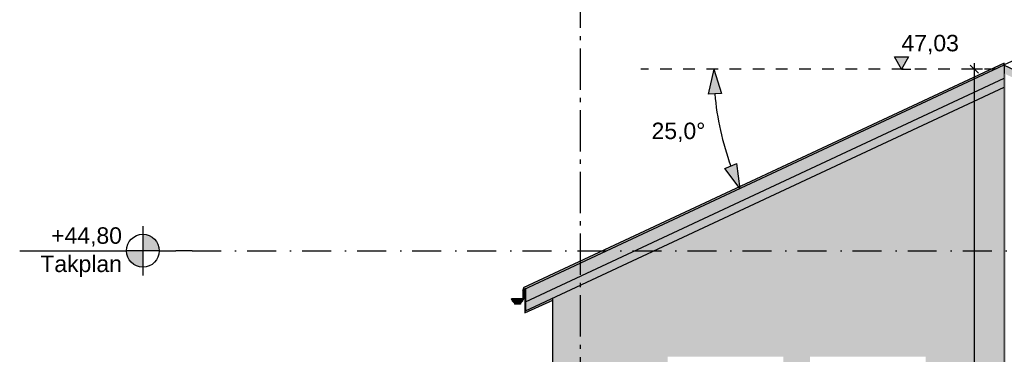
# Model space of a CAD drawing. Header units: millimetres. Extents: x 165469 to 203387225, y -6480348228 to 105421.
# Tile 9 of 67: x 198546960 to 198558952, y -6480304272 to -6480300205. Entities that reach past the tile are written whole.
import ezdxf
from ezdxf.enums import TextEntityAlignment as Align

# ---------------------------------------------------------------- set-up
doc = ezdxf.new("R2010")
doc.units = ezdxf.units.MM
doc.header["$LTSCALE"] = 0.5
doc.header["$MEASUREMENT"] = 0
for name, pattern in [('Akselinje', [1500, 1000, -200, 100, -200]), ('PLINE', [0]), ('Prikk & stiplet', [1340.555525, 705.555534, -352.777767, 0, -282.222223]), ('Små Stiplet', [564.444444, 282.222222, -282.222222])]:
    doc.linetypes.add(name, pattern=pattern)
for name, color, linetype in [('0(Nye konstruksjoner)', 7, 'Continuous'), ('23-- Yttervegger (Skravur)(Nye konstruksjoner)', 7, 'Continuous'), ('23-- Yttervegger(Nye konstruksjoner)', 7, 'Continuous'), ('26-- Yttertak (Skravur)(Nye konstruksjoner)', 7, 'Continuous'), ('26-- Yttertak(Nye konstruksjoner)', 7, 'Continuous'), ('265- Gesimser_ takrenner og nedløp(Nye konstruksjoner)', 7, 'Continuous'), ('269- Andre deler av yttertak(Nye konstruksjoner)', 7, 'Continuous'), ('82-- Modullinjer(Nye konstruksjoner)', 7, 'Continuous'), ('842-M___1_100 Målsetting bygning(Nye konstruksjoner)', 7, 'Continuous'), ('842-M___1_50 Målsetting bygning(Nye konstruksjoner)', 7, 'Continuous')]:
    doc.layers.add(name, color=color, linetype=linetype)
doc.layers.add('235- Utvendig kledning og overflate(Nye konstruksjoner)', color=7, linetype='Continuous', lineweight=0)
doc.styles.add('GENERATED_STYLE_1', font='arial.ttf')
doc.styles.add('GENERATED_STYLE_2', font='arial.ttf')
doc.dimstyles.new('GENERATED_STYLE__1', dxfattribs={"dimtxt": 200, "dimasz": 95, "dimexe": 0.18, "dimexo": 1000, "dimgap": 0, "dimtad": 1, "dimdec": 0, "dimzin": 0, "dimdsep": 46, "dimtxsty": 'GENERATED_STYLE_1', "dimblk": 'ARROWHEAD_6', "dimblk1": 'ARROWHEAD_6', "dimblk2": 'ARROWHEAD_6', "dimcen": 0.09, "dimclrd": 256, "dimclre": 256, "dimclrt": 256, "dimadec": 1, "dimazin": 0, "dimtfac": 1, "dimtdec": 4, "dimtmove": 0, "dimatfit": 3, "dimfxl": 1, "dimtolj": 1, "dimtzin": 0, "dimarcsym": 0})
doc.dimstyles.new('GENERATED_STYLE__2', dxfattribs={"dimtxt": 200, "dimasz": 293.719807, "dimexe": 0.18, "dimexo": 40, "dimgap": 0, "dimtad": 1, "dimtih": 1, "dimtoh": 1, "dimdec": 0, "dimzin": 0, "dimdsep": 46, "dimtxsty": 'GENERATED_STYLE_1', "dimblk": 'ARROWHEAD_5', "dimblk1": 'ARROWHEAD_5', "dimblk2": 'ARROWHEAD_5', "dimcen": 0.09, "dimclrd": 256, "dimclre": 256, "dimclrt": 256, "dimadec": 1, "dimazin": 0, "dimtfac": 1, "dimtdec": 4, "dimtmove": 0, "dimatfit": 3, "dimfxl": 1, "dimtolj": 1, "dimtzin": 0, "dimarcsym": 0})

# ---------------------------------------------------------------- blocks, each defined once
blk = doc.blocks.new('Standard grid marker[2]_3', base_point=(198553785, -6480291355))
at = {"layer": '82-- Modullinjer(Nye konstruksjoner)', "linetype": 'Akselinje'}
blk.add_line((198553785, -6480291555), (198553785, -6480311112), dxfattribs=at)
at = {"layer": '82-- Modullinjer(Nye konstruksjoner)', "style": 'GENERATED_STYLE_2'}
for tag, p in [('AC_MarkerText_1_0', (198553785, -6480290680)), ('AC_MarkerText_1_1', (198553785, -6480311638))]:
    blk.add_attdef(tag, text='', height=350, rotation=360, dxfattribs=at).set_placement(p, align=Align.TOP_CENTER)
blk = doc.blocks.new('*D3', base_point=(192408356, -6480347812))
at = {"layer": '842-M___1_100 Målsetting bygning(Nye konstruksjoner)', "linetype": 'PLINE'}
for p, q in [((198558638, -6480300856), (198558538, -6480300756)), ((198558588, -6480300806), (198558588, -6480300731)), ((198558688, -6480300806), (198558495, -6480300806)), ((198558588, -6480310012), (198558588, -6480300806)), ((198558682, -6480310012), (198558488, -6480310012)), ((198558538, -6480309962), (198558638, -6480310062)), ((198558588, -6480310088), (198558588, -6480310012))]:
    blk.add_line(p, q, dxfattribs=at)
at = {"layer": '842-M___1_100 Målsetting bygning(Nye konstruksjoner)', "insert": (198558548, -6480305714), "char_height": 200, "attachment_point": 7, "rotation": 90, "style": 'GENERATED_STYLE_1'}
blk.add_mtext('\\A1;{\\pql;\\fArial|b0|i0|c0|p0;\\W1.000000;9230}', dxfattribs=at)
blk = doc.blocks.new('ARROWHEAD_6')
at = {"linetype": 'Continuous'}
for p, q in [((0, 0), (-1, 0)), ((-0.5, -0.5), (0.5, 0.5))]:
    blk.add_line(p, q, dxfattribs=at)
blk = doc.blocks.new('*D9', base_point=(192408356, -6480347812))
at = {"layer": '842-M___1_50 Målsetting bygning(Nye konstruksjoner)', "linetype": 'Continuous'}
for points in [[(198555413, -6480300806), (198555347, -6480301108), (198555506, -6480301101)], [(198555736, -6480302259), (198555695, -6480301953), (198555547, -6480302014)]]:
    blk.add_hatch(color=256, dxfattribs=at).paths.add_polyline_path(points)
at = {"layer": '842-M___1_50 Målsetting bygning(Nye konstruksjoner)', "linetype": 'PLINE'}
for p, q in [((198555413, -6480300806), (198555347, -6480301108)), ((198555413, -6480300806), (198555506, -6480301101)), ((198555506, -6480301101), (198555347, -6480301108)), ((198555547, -6480302014), (198555695, -6480301953)), ((198555736, -6480302259), (198555695, -6480301953)), ((198555736, -6480302259), (198555547, -6480302014))]:
    blk.add_line(p, q, dxfattribs=at)
blk.add_arc((198558852, -6480300806), 3439, 184.9763, 200.0237, dxfattribs=at)
at = {"layer": '842-M___1_50 Målsetting bygning(Nye konstruksjoner)', "insert": (198554656, -6480301693), "char_height": 200, "attachment_point": 7, "style": 'GENERATED_STYLE_1'}
blk.add_mtext('\\A1;{\\pql;\\fArial|b0|i0|c0|p0;\\W1.000000;25,0°}', dxfattribs=at)
blk = doc.blocks.new('ARROWHEAD_5')
at = {"linetype": 'Continuous'}
blk.add_hatch(color=256, dxfattribs=at).paths.add_polyline_path([(-1, 0.2679), (0, 0), (-1, -0.2679)])
blk.add_line((0, 0), (-1, 0), dxfattribs=at)

msp = doc.modelspace()

# ---------------------------------------------------------------- hatches: boundary and pattern name
at = {"linetype": 'Continuous'}
for points in [[(198548460.3, -6480303012.5), (198548660.3, -6480303012.5, 0.4142136), (198548460.3, -6480302812.5)], [(198548460.3, -6480303012.5), (198548260.3, -6480303012.5, 0.4142136), (198548460.3, -6480303212.5)]]:
    msp.add_hatch(color=256, dxfattribs=at).paths.add_polyline_path(points)
at = {"layer": '0(Nye konstruksjoner)', "linetype": 'Continuous'}
for points in [[(198552944.4, -6480303599.2), (198552944.4, -6480303603.2), (198552955.3, -6480303603.2), (198552954.2, -6480303599.2)], [(198552944.4, -6480303599.2), (198552944.4, -6480303603.2), (198552955.3, -6480303603.2), (198552954.2, -6480303599.2)], [(198553092.2, -6480303591.7), (198552952.2, -6480303591.7), (198552961.6, -6480303626.7), (198552987.2, -6480303652.3), (198553022.2, -6480303661.7), (198553057.2, -6480303652.3), (198553082.8, -6480303626.7)], [(198553092.2, -6480303591.7), (198552952.2, -6480303591.7), (198552961.6, -6480303626.7), (198552987.2, -6480303652.3), (198553022.2, -6480303661.7), (198553057.2, -6480303652.3), (198553082.8, -6480303626.7)], [(198552984.7, -6480303661.7), (198552989.7, -6480303661.7), (198552989.7, -6480303653), (198552987.2, -6480303652.3), (198552984.7, -6480303649.8)], [(198552984.7, -6480303661.7), (198552989.7, -6480303661.7), (198552989.7, -6480303653), (198552987.2, -6480303652.3), (198552984.7, -6480303649.8)], [(198552989.7, -6480303661.7), (198553003.4, -6480303661.7), (198553003.4, -6480303656.7), (198552989.7, -6480303653)], [(198552989.7, -6480303661.7), (198553003.4, -6480303661.7), (198553003.4, -6480303656.7), (198552989.7, -6480303653)], [(198553003.4, -6480303661.7), (198553022.2, -6480303661.7), (198553003.4, -6480303656.7)], [(198553003.4, -6480303661.7), (198553022.2, -6480303661.7), (198553003.4, -6480303656.7)], [(198553057.2, -6480303652.3), (198553022.2, -6480303661.7), (198553054.7, -6480303653), (198553057.2, -6480303652.3), (198553059.7, -6480303649.8), (198553059.7, -6480303649.8), (198553082.8, -6480303626.7), (198553089.1, -6480303603.2), (198553089.1, -6480303603.2), (198553082.8, -6480303626.7)], [(198553057.2, -6480303652.3), (198553022.2, -6480303661.7), (198553054.7, -6480303653), (198553057.2, -6480303652.3), (198553059.7, -6480303649.8), (198553059.7, -6480303649.8), (198553082.8, -6480303626.7), (198553089.1, -6480303603.2), (198553089.1, -6480303603.2), (198553082.8, -6480303626.7)], [(198553040.9, -6480303656.7), (198553022.2, -6480303661.7), (198553040.9, -6480303661.7)], [(198553040.9, -6480303656.7), (198553022.2, -6480303661.7), (198553040.9, -6480303661.7)], [(198553054.7, -6480303653), (198553040.9, -6480303656.7), (198553040.9, -6480303661.7), (198553054.7, -6480303661.7)], [(198553054.7, -6480303653), (198553040.9, -6480303656.7), (198553040.9, -6480303661.7), (198553054.7, -6480303661.7)], [(198553059.7, -6480303649.8), (198553057.2, -6480303652.3), (198553054.7, -6480303653), (198553054.7, -6480303661.7), (198553059.7, -6480303661.7)], [(198553059.7, -6480303649.8), (198553057.2, -6480303652.3), (198553054.7, -6480303653), (198553054.7, -6480303661.7), (198553059.7, -6480303661.7)], [(198553059.7, -6480303649.8), (198553059.7, -6480303649.9), (198553082.8, -6480303626.7), (198553089.1, -6480303603.2), (198553089.1, -6480303603.2), (198553082.8, -6480303626.7)], [(198553059.7, -6480303649.8), (198553059.7, -6480303649.9), (198553082.8, -6480303626.7), (198553089.1, -6480303603.2), (198553089.1, -6480303603.2), (198553082.8, -6480303626.7)], [(198553059.7, -6480303649.9), (198553059.7, -6480303650), (198553059.8, -6480303649.8), (198553059.8, -6480303649.9), (198553083, -6480303626.7), (198553082.8, -6480303626.7)], [(198553059.7, -6480303649.9), (198553059.7, -6480303650), (198553059.8, -6480303649.8), (198553059.8, -6480303649.9), (198553083, -6480303626.7), (198553082.8, -6480303626.7)], [(198553059.7, -6480303650), (198553059.7, -6480303661.7), (198553059.8, -6480303661.7), (198553059.8, -6480303649.8)], [(198553059.7, -6480303650), (198553059.7, -6480303661.7), (198553059.8, -6480303661.7), (198553059.8, -6480303649.8)], [(198553089.1, -6480303603.2), (198553082.8, -6480303626.7), (198553083, -6480303626.7), (198553089.3, -6480303603.2)], [(198553089.1, -6480303603.2), (198553082.8, -6480303626.7), (198553083, -6480303626.7), (198553089.3, -6480303603.2)], [(198553089.1, -6480303603.2), (198553100.4, -6480303603.2), (198553100.4, -6480303599.2), (198553090.2, -6480303599.2)], [(198553089.1, -6480303603.2), (198553100.4, -6480303603.2), (198553100.4, -6480303599.2), (198553090.2, -6480303599.2)], [(198553090.2, -6480303599.2), (198553090.2, -6480303599.2), (198553092.2, -6480303591.7), (198553092.2, -6480303591.7)], [(198553090.2, -6480303599.2), (198553090.2, -6480303599.2), (198553092.2, -6480303591.7), (198553092.2, -6480303591.7)], [(198553090.2, -6480303599.2), (198553090.4, -6480303599.2), (198553092.4, -6480303591.7), (198553092.2, -6480303591.7)], [(198553090.2, -6480303599.2), (198553090.2, -6480303599.2), (198553092.2, -6480303591.7), (198553092.2, -6480303591.7)], [(198553090.2, -6480303599.2), (198553090.4, -6480303599.2), (198553092.4, -6480303591.7), (198553092.2, -6480303591.7)], [(198553090.2, -6480303599.2), (198553090.2, -6480303599.2), (198553092.2, -6480303591.7), (198553092.2, -6480303591.7)]]:
    msp.add_hatch(color=256, dxfattribs=at).paths.add_polyline_path(points)
at = {"layer": '23-- Yttervegger (Skravur)(Nye konstruksjoner)', "linetype": 'Continuous'}
for points in [[(198558952.2, -6480300859.1), (198558952.2, -6480303012.5), (198558971.2, -6480303012.5), (198558971.2, -6480300868)], [(198558952.2, -6480303012.5), (198558952.2, -6480306512.5), (198558971.2, -6480306512.5), (198558971.2, -6480303012.5)]]:
    msp.add_hatch(color=256, dxfattribs=at).paths.add_polyline_path(points)
at = {"layer": '23-- Yttervegger(Nye konstruksjoner)', "linetype": 'Continuous'}
for points in [[(198554690, -6480303012.5), (198558952.2, -6480303012.5), (198558952.2, -6480301025)], [(198554690, -6480303012.5), (198558952.2, -6480303012.5), (198558952.2, -6480301025)], [(198553452.2, -6480306512.5), (198553471.2, -6480306512.5), (198553471.2, -6480303580.9), (198553452.2, -6480303589.7)], [(198553452.2, -6480306512.5), (198553471.2, -6480306512.5), (198553471.2, -6480303580.9), (198553452.2, -6480303589.7)]]:
    msp.add_hatch(color=256, dxfattribs=at).paths.add_polyline_path(points)
h = msp.add_hatch(color=256, dxfattribs=at)
h.paths.add_polyline_path([(198554690, -6480303012.5), (198553471.2, -6480303580.9), (198553471.2, -6480306512.5), (198558952.2, -6480306512.5), (198558952.2, -6480303012.5)])
h.paths.add_polyline_path([(198554850.7, -6480306312.5), (198554850.7, -6480304302.5), (198556260.7, -6480304302.5), (198556260.7, -6480306312.5)], flags=0)
h.paths.add_polyline_path([(198557995.7, -6480306312.5), (198556585.7, -6480306312.5), (198556585.7, -6480304302.5), (198557995.7, -6480304302.5)], flags=0)
h = msp.add_hatch(color=256, dxfattribs=at)
h.paths.add_polyline_path([(198554690, -6480303012.5), (198553471.2, -6480303580.9), (198553471.2, -6480306512.5), (198558952.2, -6480306512.5), (198558952.2, -6480303012.5)])
h.paths.add_polyline_path([(198554850.7, -6480306312.5), (198554850.7, -6480304302.5), (198556260.7, -6480304302.5), (198556260.7, -6480306312.5)], flags=0)
h.paths.add_polyline_path([(198557995.7, -6480306312.5), (198556585.7, -6480306312.5), (198556585.7, -6480304302.5), (198557995.7, -6480304302.5)], flags=0)
at = {"layer": '26-- Yttertak (Skravur)(Nye konstruksjoner)', "linetype": 'Continuous'}
msp.add_hatch(color=256, dxfattribs=at).paths.add_polyline_path([(198558952.2, -6480300859.1), (198567410.5, -6480304803.3), (198567410.5, -6480304703.3), (198558952.2, -6480300759.1)])
at = {"layer": '26-- Yttertak(Nye konstruksjoner)', "linetype": 'Continuous'}
msp.add_hatch(color=256, dxfattribs=at).paths.add_polyline_path([(198553092.2, -6480303591.7), (198553121.1, -6480303578.2), (198553121.1, -6480303478.2), (198553092.2, -6480303491.7)])
msp.add_hatch(color=256, dxfattribs=at).paths.add_polyline_path([(198553092.2, -6480303591.7), (198553121.1, -6480303578.2), (198553121.1, -6480303478.2), (198553092.2, -6480303491.7)])
at = {"layer": '269- Andre deler av yttertak(Nye konstruksjoner)', "linetype": 'Continuous'}
for points in [[(198558952.2, -6480300754), (198558952.2, -6480300759.1), (198558957.7, -6480300756.6), (198558955.8, -6480300752.5), (198561357.4, -6480299632.6), (198561357.4, -6480299632.4)], [(198558952.2, -6480300754), (198558952.2, -6480300759.1), (198558957.7, -6480300756.6), (198558955.8, -6480300752.5), (198561357.4, -6480299632.6), (198561357.4, -6480299632.4)], [(198553091.8, -6480303464.2), (198553100.3, -6480303482.4), (198558952.2, -6480300753.6), (198558952.2, -6480300731.5)], [(198553091.8, -6480303464.2), (198553100.3, -6480303482.4), (198558952.2, -6480300753.6), (198558952.2, -6480300731.5)], [(198558952.2, -6480300753.6), (198553121.1, -6480303472.7), (198553121.1, -6480303636), (198558952.2, -6480300916.9)], [(198558952.2, -6480300753.6), (198553121.1, -6480303472.7), (198553121.1, -6480303636), (198558952.2, -6480300916.9)], [(198558952.2, -6480300916.9), (198553121.1, -6480303636), (198553121.1, -6480303744.1), (198558952.2, -6480301025)], [(198558952.2, -6480300916.9), (198553121.1, -6480303636), (198553121.1, -6480303744.1), (198558952.2, -6480301025)], [(198553085.1, -6480303489.9), (198553092.2, -6480303505), (198553092.2, -6480303491.7), (198553121.1, -6480303478.2), (198553121.1, -6480303473.1)], [(198553085.1, -6480303489.9), (198553092.2, -6480303505), (198553092.2, -6480303491.7), (198553121.1, -6480303478.2), (198553121.1, -6480303473.1)], [(198553114.4, -6480303581.3), (198553114.4, -6480303606.4), (198553121.1, -6480303603.3), (198553121.1, -6480303580.8), (198553121.1, -6480303578.2)], [(198553114.4, -6480303581.3), (198553114.4, -6480303606.4), (198553121.1, -6480303603.3), (198553121.1, -6480303580.8), (198553121.1, -6480303578.2)], [(198553121.1, -6480303603.3), (198553114.4, -6480303606.4), (198553114.4, -6480303769.7), (198553452.2, -6480303612.2), (198553452.2, -6480303589.7), (198553121.1, -6480303744.1)], [(198553121.1, -6480303603.3), (198553114.4, -6480303606.4), (198553114.4, -6480303769.7), (198553452.2, -6480303612.2), (198553452.2, -6480303589.7), (198553121.1, -6480303744.1)]]:
    msp.add_hatch(color=256, dxfattribs=at).paths.add_polyline_path(points)
at = {"layer": '842-M___1_100 Målsetting bygning(Nye konstruksjoner)', "linetype": 'Continuous'}
msp.add_hatch(color=256, dxfattribs=at).paths.add_polyline_path([(198557699.9, -6480300805.8), (198557786.9, -6480300655.8), (198557612.9, -6480300655.8)])

# ---------------------------------------------------------------- linework, layer by layer
at = {"linetype": 'PLINE'}
for p, q in [((198548460.3, -6480302712.5), (198548460.3, -6480303312.5)), ((198546960.3, -6480303012.5), (198548260.3, -6480303012.5)), ((198548660.3, -6480303012.5), (198548260.3, -6480303012.5)), ((198548660.3, -6480303012.5), (198548860.3, -6480303012.5)), ((198548960.3, -6480303012.5), (198548860.3, -6480303012.5)), ((198549060.3, -6480303012.5), (198548960.3, -6480303012.5))]:
    msp.add_line(p, q, dxfattribs=at)
at = {"linetype": 'Prikk & stiplet'}
msp.add_line((198549060.3, -6480303012.5), (198573718.2, -6480303012.5), dxfattribs=at)
at = {"linetype": 'PLINE'}
msp.add_circle((198548460.3, -6480303012.5), 200, dxfattribs=at)
at = {"layer": '0(Nye konstruksjoner)', "linetype": 'PLINE'}
for p, q in [((198552944.4, -6480303599.2), (198552944.4, -6480303603.2)), ((198552944.4, -6480303599.2), (198552954.2, -6480303599.2)), ((198552944.4, -6480303603.2), (198552955.3, -6480303603.2)), ((198552961.6, -6480303626.7), (198552952.2, -6480303591.7)), ((198552952.2, -6480303591.7), (198553022.2, -6480303591.7)), ((198552987.2, -6480303652.3), (198552961.6, -6480303626.7)), ((198552984.7, -6480303649.8), (198552984.7, -6480303661.7)), ((198552989.7, -6480303661.7), (198552984.7, -6480303661.7)), ((198553022.2, -6480303661.7), (198552987.2, -6480303652.3)), ((198553003.4, -6480303661.7), (198552989.7, -6480303661.7)), ((198553022.2, -6480303661.7), (198553003.4, -6480303661.7)), ((198553022.2, -6480303591.7), (198553092.2, -6480303591.7)), ((198553057.2, -6480303652.3), (198553022.2, -6480303661.7)), ((198553040.9, -6480303661.7), (198553022.2, -6480303661.7)), ((198553054.7, -6480303661.7), (198553040.9, -6480303661.7)), ((198553059.7, -6480303661.7), (198553054.7, -6480303661.7)), ((198553082.8, -6480303626.7), (198553057.2, -6480303652.3)), ((198553057.2, -6480303652.3), (198553057.2, -6480303652.3)), ((198553082.8, -6480303626.7), (198553059.7, -6480303649.9)), ((198553082.8, -6480303626.7), (198553059.7, -6480303649.8)), ((198553059.7, -6480303649.8), (198553059.7, -6480303661.7)), ((198553059.8, -6480303649.8), (198553059.7, -6480303650)), ((198553059.7, -6480303661.7), (198553059.8, -6480303661.7)), ((198553083, -6480303626.7), (198553059.8, -6480303649.9)), ((198553059.8, -6480303649.8), (198553059.8, -6480303661.7)), ((198553092.2, -6480303591.7), (198553082.8, -6480303626.7)), ((198553089.1, -6480303603.2), (198553082.8, -6480303626.7)), ((198553089.1, -6480303603.2), (198553082.8, -6480303626.7)), ((198553082.8, -6480303626.7), (198553083, -6480303626.7)), ((198553089.3, -6480303603.2), (198553083, -6480303626.7)), ((198553089.1, -6480303603.2), (198553100.4, -6480303603.2)), ((198553092.2, -6480303591.7), (198553090.2, -6480303599.2)), ((198553092.2, -6480303591.7), (198553090.2, -6480303599.2)), ((198553090.2, -6480303599.2), (198553100.4, -6480303599.2)), ((198553092.4, -6480303591.7), (198553090.4, -6480303599.2)), ((198553092.2, -6480303591.7), (198553092.4, -6480303591.7)), ((198553100.4, -6480303599.2), (198553100.4, -6480303603.2))]:
    msp.add_line(p, q, dxfattribs=at)
at = {"layer": '23-- Yttervegger(Nye konstruksjoner)', "linetype": 'PLINE'}
msp.add_line((198553452.2, -6480306512.5), (198553452.2, -6480303589.7), dxfattribs=at)
at = {"layer": '235- Utvendig kledning og overflate(Nye konstruksjoner)', "linetype": 'PLINE'}
for p, q in [((198558952.2, -6480300859.1), (198558952.2, -6480303012.5)), ((198558952.2, -6480303012.5), (198558952.2, -6480306512.5))]:
    msp.add_line(p, q, dxfattribs=at)
at = {"layer": '26-- Yttertak(Nye konstruksjoner)', "linetype": 'PLINE'}
for p, q in [((198558952.2, -6480300759.2), (198558957.7, -6480300756.6)), ((198558952.2, -6480300759.1), (198558952.2, -6480300859.1)), ((198553092.2, -6480303491.7), (198553121.1, -6480303478.2)), ((198553092.2, -6480303591.7), (198553092.2, -6480303491.7)), ((198553121.1, -6480303578.2), (198553092.2, -6480303591.7))]:
    msp.add_line(p, q, dxfattribs=at)
at = {"layer": '26-- Yttertak(Nye konstruksjoner)', "linetype": 'PLINE', "flags": 128}
msp.add_lwpolyline([(198558952.2, -6480300759.1), (198567410.5, -6480304703.3), (198567818.2, -6480304893.4)], dxfattribs=at)
at = {"layer": '265- Gesimser_ takrenner og nedløp(Nye konstruksjoner)', "linetype": 'Små Stiplet'}
msp.add_line((198558852.2, -6480300805.8), (198554524.7, -6480300805.8), dxfattribs=at)
at = {"layer": '269- Andre deler av yttertak(Nye konstruksjoner)', "linetype": 'PLINE'}
for p, q in [((198561357.4, -6480299632.4), (198558952.2, -6480300754)), ((198558952.2, -6480300731.5), (198553091.8, -6480303464.2)), ((198553100.3, -6480303482.4), (198558952.2, -6480300753.6)), ((198558952.2, -6480300753.6), (198558952.2, -6480300731.5)), ((198558952.2, -6480300759.1), (198558952.2, -6480300753.6)), ((198553121.1, -6480303636), (198558952.2, -6480300916.9)), ((198553121.1, -6480303744.1), (198558952.2, -6480301025)), ((198553121.1, -6480303473.1), (198553085.1, -6480303489.9)), ((198553085.1, -6480303489.9), (198553092.2, -6480303505)), ((198553091.8, -6480303464.2), (198553100.3, -6480303482.4)), ((198553121.1, -6480303472.7), (198553121.1, -6480303636)), ((198553114.4, -6480303581.3), (198553114.4, -6480303606.4)), ((198553121.1, -6480303603.3), (198553114.4, -6480303606.4)), ((198553114.4, -6480303606.4), (198553114.4, -6480303769.7)), ((198553114.4, -6480303769.7), (198553452.2, -6480303612.2)), ((198553121.1, -6480303636), (198553121.1, -6480303744.1))]:
    msp.add_line(p, q, dxfattribs=at)
at = {"layer": '842-M___1_100 Målsetting bygning(Nye konstruksjoner)', "linetype": 'PLINE'}
for p, q in [((198557699.9, -6480300805.8), (198557612.9, -6480300655.8)), ((198557612.9, -6480300655.8), (198557786.9, -6480300655.8)), ((198557786.9, -6480300655.8), (198557699.9, -6480300805.8)), ((198557699.9, -6480300805.8), (198557587.4, -6480300805.8)), ((198557699.9, -6480300805.8), (198557812.4, -6480300805.8))]:
    msp.add_line(p, q, dxfattribs=at)

# ---------------------------------------------------------------- block references
at = {"layer": '82-- Modullinjer(Nye konstruksjoner)', "linetype": 'PLINE'}
msp.add_blockref('Standard grid marker[2]_3', (198553785.2, -6480291355.1), dxfattribs=at)

# ---------------------------------------------------------------- texts
at = {"insert": (198548205.7, -6480302728.2), "char_height": 200, "attachment_point": 3, "line_spacing_factor": 1.031908, "style": 'GENERATED_STYLE_1'}
msp.add_mtext('\\A1;{\\pqr;\\pt0;\\fArial|b0|i0|c0|p0;\\W1.000000;+44,80\\P\\pqr;\\pt0;\\fArial|b0|i0|c0|p0;\\W1.000000;\\fArial|b0|i0|c0|p0;\\W1.000000;\\fArial|b0|i0|c0|p0;\\W1.000000;Takplan}', dxfattribs=at)
at = {"layer": '842-M___1_100 Målsetting bygning(Nye konstruksjoner)', "insert": (198557699.9, -6480300625.8), "char_height": 200, "attachment_point": 7, "style": 'GENERATED_STYLE_1'}
msp.add_mtext('\\A1;{\\pql;\\fArial|b0|i0|c0|p0;\\W1.000000;47,03}', dxfattribs=at)

# ---------------------------------------------------------------- dimensions: what is measured, and where the dimension line sits
at = {"layer": '842-M___1_100 Målsetting bygning(Nye konstruksjoner)', "linetype": 'Continuous'}
dim = msp.add_linear_dim(base=(198558588.4, -6480300805.8), p1=(198553785.2, -6480310012.5), p2=(198559052.2, -6480300805.8), angle=90, text='9230', dimstyle='GENERATED_STYLE__1', dxfattribs=at)
dim.commit()
dim.dimension.update_dxf_attribs({"geometry": '*D3', "text_midpoint": (198558448.4, -6480305409.8), "dimtype": 160, "text_rotation": 90})
at = {"layer": '842-M___1_50 Målsetting bygning(Nye konstruksjoner)', "linetype": 'Continuous'}
dim = msp.add_angular_dim_3p(base=(198555495, -6480301550), center=(198558852.2, -6480300805.8), p1=(198558216.7, -6480301102.1), p2=(198557999.8, -6480300805.8), dimstyle='GENERATED_STYLE__2', dxfattribs=at)
dim.commit()
dim.dimension.update_dxf_attribs({"geometry": '*D9', "text_midpoint": (198554968.3, -6480301593.3), "dimtype": 165})

doc.saveas('drawing.dxf')
